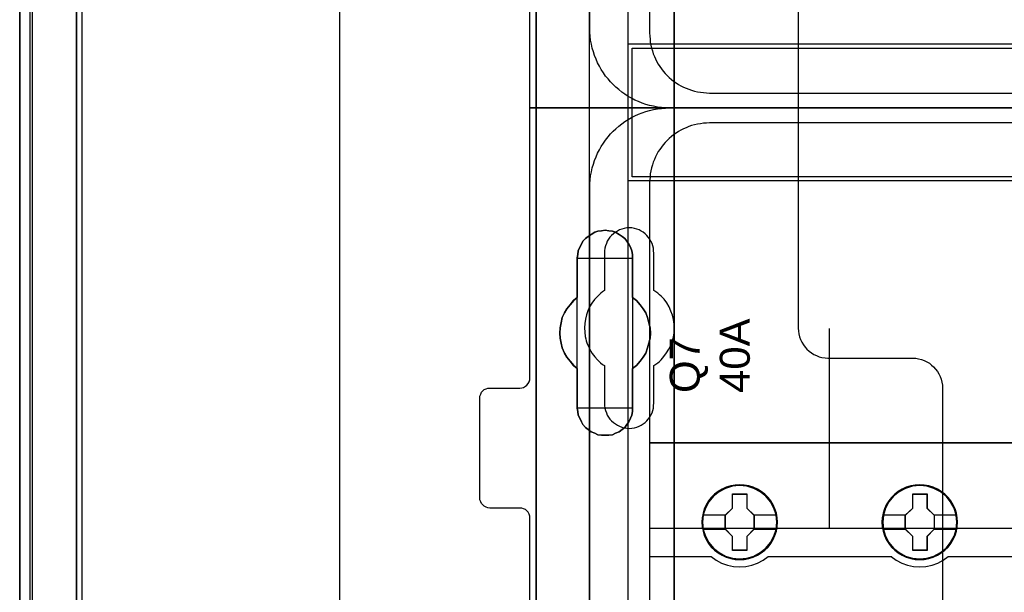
# Model space of a CAD drawing. Extents: x -558982 to 5119495, y -5290134 to 97908.
# Tile 73 of 256: x -479692 to -478708, y -22328 to -21756. Entities that reach past the tile are written whole.
import ezdxf

# ---------------------------------------------------------------- set-up
doc = ezdxf.new("R2010")
doc.units = 0
doc.header["$MEASUREMENT"] = 0
doc.layers.get('0').update_dxf_attribs({"color": 252})
for name, color, linetype in [('30', 7, 'Continuous'), ('45', 8, 'Continuous'), ('5', 7, 'Continuous'), ('50', 7, 'Continuous')]:
    doc.layers.add(name, color=color, linetype=linetype)
doc.styles.get("Standard").update_dxf_attribs({"font": 'arial.ttf', "bigfont": 'BIGFONT.SHX'})

# ---------------------------------------------------------------- blocks, each defined once
blk = doc.blocks.new('*U1040')
at = {"layer": '5', "color": 7}
for points in [[(0, -20.806875), (0, -801.193125)], [(4.692335, -801.191648), (4.692335, -20.805704)], [(4.692335, -20.805704), (4.692335, -801.191648)], [(50.625815, -386.338651), (50.625815, -323.250088), (50.625815, -298.744188), (50.625815, -173.234937), (50.625815, -148.780413), (50.625815, -78.807593), (50.625815, -73.721462), (51.244508, -73.721462), (63.8246, -73.721462), (64.443293, -73.721462), (64.443293, -78.807593), (64.443293, -78.807593), (64.443293, -386.338651)], [(64.444049, -386.341247), (64.444049, -78.807635), (64.444049, -73.721462), (63.825368, -73.721462), (63.825368, -73.721462), (51.245527, -73.721462), (50.626846, -73.721462), (50.626846, -78.807635), (50.626846, -148.781036), (50.626846, -173.235764), (50.626846, -298.746057), (50.626846, -323.25216), (50.626846, -386.341247)]]:
    blk.add_lwpolyline(points, dxfattribs=at)
at = {"layer": '5', "color": 59}
for points in [[(4.692335, -12.740183), (4.692335, -801.190946), (4.692335, -12.740183)], [(-1, -20.806406), (-1, -801.190946), (-1, -20.806406)]]:
    blk.add_lwpolyline(points, close=True, dxfattribs=at)
at = {"layer": '5', "color": 7}
for points in [[(64.441398, -386.34188), (64.441398, -78.808532), (64.441398, -386.34188)], [(50.626846, -173.235771), (50.626846, -298.746832), (50.626846, -173.235771)], [(60.268907, -254.459032), (60.681505, -254.76733), (61.042528, -255.178395), (61.351976, -255.589461), (61.60985, -256.000526), (61.764574, -256.462974), (61.919298, -256.976805), (62.022447, -257.490636), (62.074022, -258.004468), (62.022447, -258.518299), (61.919298, -259.03213), (61.764574, -259.494579), (61.60985, -260.00841), (61.351976, -260.419475), (61.042528, -260.83054), (60.681505, -261.241605), (60.268907, -261.549904), (60.268907, -265.506405), (60.268907, -265.866087), (60.217332, -266.225769), (60.062608, -266.534068), (59.907884, -266.89375), (59.701585, -267.150666), (59.495286, -267.458964), (59.237413, -267.664497), (58.927964, -267.870029), (58.566941, -268.024179), (58.257493, -268.178328), (57.89647, -268.229711), (57.535447, -268.229711), (57.174424, -268.229711), (56.813401, -268.178328), (56.503953, -268.024179), (56.14293, -267.870029), (55.833482, -267.664497), (55.575608, -267.458964), (55.317735, -267.150666), (55.163011, -266.89375), (55.008286, -266.534068), (54.853562, -266.225769), (54.801988, -265.866087), (54.750413, -265.506405), (54.750413, -261.549904), (54.38939, -261.241605), (54.028367, -260.83054), (53.718919, -260.419475), (53.461045, -260.00841), (53.254746, -259.494579), (53.151597, -259.03213), (53.048447, -258.518299), (52.996873, -258.004468), (53.048447, -257.490636), (53.151597, -256.976805), (53.254746, -256.462974), (53.461045, -256.000526), (53.718919, -255.589461), (54.028367, -255.178395), (54.38939, -254.76733), (54.750413, -254.459032), (54.750413, -250.50253), (54.801988, -250.142848), (54.853562, -249.783167), (55.008286, -249.423485), (55.163011, -249.115186), (55.317735, -248.806887), (55.575608, -248.549971), (55.833482, -248.344439), (56.14293, -248.138906), (56.503953, -247.933374), (56.813401, -247.830607), (57.174424, -247.779224), (57.535447, -247.727841), (57.89647, -247.779224), (58.257493, -247.830607), (58.566941, -247.933374), (58.927964, -248.138906), (59.237413, -248.344439), (59.495286, -248.549971), (59.701585, -248.806887), (59.907884, -249.115186), (60.062608, -249.423485), (60.217332, -249.783167), (60.268907, -250.142848), (60.268907, -250.50253), (60.268907, -254.459032)], [(58.927964, -248.138906), (58.566941, -247.933374), (58.257493, -247.830607), (57.89647, -247.779224), (57.535447, -247.727841), (57.174424, -247.779224), (56.813401, -247.830607), (56.503953, -247.933374), (56.14293, -248.138906), (55.833482, -248.344439), (55.575608, -248.549971), (55.317735, -248.806887), (55.163011, -249.115186), (55.008286, -249.423485), (54.853562, -249.783167), (54.801988, -250.142848), (54.750413, -250.50253), (54.750413, -254.459032), (54.38939, -254.76733), (54.028367, -255.178395), (53.718919, -255.589461), (53.461045, -256.000526), (53.254746, -256.462974), (53.151597, -256.976805), (53.048447, -257.490636), (52.996873, -258.004468), (53.048447, -258.518299), (53.151597, -259.03213), (53.254746, -259.494579), (53.461045, -260.00841), (53.718919, -260.419475), (54.028367, -260.83054), (54.38939, -261.241605), (54.750413, -261.549904), (54.750413, -265.506405), (54.801988, -265.866087), (54.853562, -266.225769), (55.008286, -266.534068), (55.163011, -266.89375), (55.317735, -267.150666), (55.575608, -267.458964), (55.833482, -267.664497), (56.14293, -267.870029), (56.503953, -268.024179), (56.813401, -268.178328), (57.174424, -268.229711), (57.535447, -268.229711), (57.89647, -268.229711), (58.257493, -268.178328), (58.566941, -268.024179), (58.927964, -267.870029), (59.237413, -267.664497), (59.495286, -267.458964), (59.701585, -267.150666), (59.907884, -266.89375), (60.062608, -266.534068), (60.217332, -266.225769), (60.268907, -265.866087), (60.268907, -265.506405), (60.268907, -261.549904), (60.681505, -261.241605), (61.042528, -260.83054), (61.351976, -260.419475), (61.60985, -260.00841), (61.764574, -259.494579), (61.919298, -259.03213), (62.022447, -258.518299), (62.074022, -258.004468), (62.022447, -257.490636), (61.919298, -256.976805), (61.764574, -256.462974), (61.60985, -256.000526), (61.351976, -255.589461), (61.042528, -255.178395), (60.681505, -254.76733), (60.268907, -254.459032), (60.268907, -250.50253), (60.268907, -250.142848), (60.217332, -249.783167), (60.062608, -249.423485), (59.907884, -249.115186), (59.701585, -248.806887), (59.495286, -248.549971), (59.237413, -248.344439), (58.927964, -248.138906)], [(58.927964, -248.138906), (58.566941, -247.933374), (58.257493, -247.830607), (57.89647, -247.779224), (57.535447, -247.727841), (57.174424, -247.779224), (56.813401, -247.830607), (56.503953, -247.933374), (56.14293, -248.138906), (55.833482, -248.344439), (55.575608, -248.549971), (55.317735, -248.806887), (55.163011, -249.115186), (55.008286, -249.423485), (54.853562, -249.783167), (54.801988, -250.142848), (54.750413, -250.50253), (54.750413, -254.459032), (54.38939, -254.76733), (54.028367, -255.178395), (53.718919, -255.589461), (53.461045, -256.000526), (53.254746, -256.462974), (53.151597, -256.976805), (53.048447, -257.490636), (52.996873, -258.004468), (53.048447, -258.518299), (53.151597, -259.03213), (53.254746, -259.494579), (53.461045, -260.00841), (53.718919, -260.419475), (54.028367, -260.83054), (54.38939, -261.241605), (54.750413, -261.549904), (54.750413, -265.506405), (54.801988, -265.866087), (54.853562, -266.225769), (55.008286, -266.534068), (55.163011, -266.89375), (55.317735, -267.150666), (55.575608, -267.458964), (55.833482, -267.664497), (56.14293, -267.870029), (56.503953, -268.024179), (56.813401, -268.178328), (57.174424, -268.229711), (57.535447, -268.229711), (57.89647, -268.229711), (58.257493, -268.178328), (58.566941, -268.024179), (58.927964, -267.870029), (59.237413, -267.664497), (59.495286, -267.458964), (59.701585, -267.150666), (59.907884, -266.89375), (60.062608, -266.534068), (60.217332, -266.225769), (60.268907, -265.866087), (60.268907, -265.506405), (60.268907, -261.549904), (60.681505, -261.241605), (61.042528, -260.83054), (61.351976, -260.419475), (61.60985, -260.00841), (61.764574, -259.494579), (61.919298, -259.03213), (62.022447, -258.518299), (62.074022, -258.004468), (62.022447, -257.490636), (61.919298, -256.976805), (61.764574, -256.462974), (61.60985, -256.000526), (61.351976, -255.589461), (61.042528, -255.178395), (60.681505, -254.76733), (60.268907, -254.459032), (60.268907, -250.50253), (60.268907, -250.142848), (60.217332, -249.783167), (60.062608, -249.423485), (59.907884, -249.115186), (59.701585, -248.806887), (59.495286, -248.549971), (59.237413, -248.344439), (58.927964, -248.138906)], [(60.268666, -250.505736), (60.268666, -250.145639), (60.217082, -249.785541), (60.062331, -249.425444), (59.90758, -249.116789), (59.701245, -248.808134), (59.49491, -248.550921), (59.236992, -248.345151), (58.927489, -248.139381), (58.566403, -247.933611), (58.256901, -247.830726), (57.895815, -247.779284), (57.534729, -247.727841), (57.173643, -247.779284), (56.812557, -247.830726), (56.503054, -247.933611), (56.141968, -248.139381), (55.832466, -248.345151), (55.574547, -248.550921), (55.316629, -248.808134), (55.161878, -249.116789), (55.007126, -249.425444), (54.852375, -249.785541), (54.800792, -250.145639), (54.749208, -250.505736), (60.268666, -250.505736)], [(54.749208, -250.503088), (54.749208, -254.462051), (54.749208, -250.503088)], [(60.266015, -254.462051), (60.266015, -250.503088), (60.266015, -254.462051)], [(54.751859, -254.459403), (54.390538, -254.767738), (54.029217, -255.178852), (53.719514, -255.589966), (53.461428, -256.001079), (53.254959, -256.463582), (53.151724, -256.977474), (53.04849, -257.491366), (52.996873, -258.005258), (53.04849, -258.51915), (53.151724, -259.033041), (53.254959, -259.495544), (53.461428, -260.009436), (53.719514, -260.42055), (54.029217, -260.831663), (54.390538, -261.242777), (54.751859, -261.551112), (54.751859, -254.459403)], [(60.266015, -261.551112), (60.679274, -261.242777), (61.040875, -260.831663), (61.350819, -260.42055), (61.609106, -260.009436), (61.764078, -259.495544), (61.91905, -259.033041), (62.022365, -258.51915), (62.074022, -258.005258), (62.022365, -257.491366), (61.91905, -256.977474), (61.764078, -256.463582), (61.609106, -256.001079), (61.350819, -255.589966), (61.040875, -255.178852), (60.679274, -254.767738), (60.266015, -254.459403), (60.266015, -261.551112)], [(54.749208, -261.548464), (54.749208, -265.507427), (54.749208, -261.548464)], [(60.266015, -265.507427), (60.266015, -261.548464), (60.266015, -265.507427)], [(54.749208, -265.504779), (54.800792, -265.864676), (54.852375, -266.224573), (55.007126, -266.533055), (55.161878, -266.892952), (55.316629, -267.150021), (55.574547, -267.458504), (55.832466, -267.664159), (56.141968, -267.869815), (56.503054, -268.024056), (56.812557, -268.178298), (57.173643, -268.229711), (57.534729, -268.229711), (57.895815, -268.229711), (58.256901, -268.178298), (58.566403, -268.024056), (58.927489, -267.869815), (59.236992, -267.664159), (59.49491, -267.458504), (59.701245, -267.150021), (59.90758, -266.892952), (60.062331, -266.533055), (60.217082, -266.224573), (60.268666, -265.864676), (60.268666, -265.504779), (54.749208, -265.504779)]]:
    blk.add_lwpolyline(points, close=True, dxfattribs=at)
at = {"layer": '50', "color": 7}
for points in [[(0.235942, -20.558787), (0.235942, -801.133213)], [(5.203985, -20.552831), (5.203985, -801.136518)], [(30.977363, -84.554755), (30.977363, -397.907699)], [(55.98194, -85.921426), (391.762235, -85.921426), (391.762235, -735.000783), (55.98194, -735.000783), (55.98194, -85.921426)], [(59.825943, -92.486155), (387.918232, -92.486155), (387.918232, -379.414356), (59.825943, -379.414356), (59.825943, -92.486155)], [(59.825943, -229.100851), (387.918232, -229.100851), (387.918232, -242.79966), (59.825943, -242.79966), (59.825943, -229.100851)]]:
    blk.add_lwpolyline(points, dxfattribs=at)
blk.add_lwpolyline([(60.239505, -229.513961), (387.507321, -229.513961), (387.507321, -242.386551), (60.239505, -242.386551), (60.239505, -229.513961)], close=True, dxfattribs=at)
blk = doc.blocks.new('*U1042')
at = {"layer": '50', "color": 7}
for points in [[(383.999821, -235.501397), (64.001505, -235.501397), (63.581505, -235.501397), (63.182504, -235.459362), (62.783504, -235.417327), (62.384503, -235.333258), (61.985503, -235.249188), (61.607503, -235.144101), (61.229502, -235.017997), (60.872502, -234.870875), (60.515502, -234.723754), (60.179501, -234.534597), (59.843501, -234.345441), (59.507501, -234.135267), (59.1925, -233.925093), (58.8985, -233.672885), (58.6045, -233.420676), (58.331499, -233.168468), (58.079499, -232.895242), (57.827499, -232.600998), (57.575499, -232.306755), (57.365498, -231.991494), (57.155498, -231.655216), (56.966498, -231.318938), (56.777498, -230.98266), (56.630498, -230.625365), (56.483498, -230.26807), (56.357497, -229.889757), (56.252497, -229.511444), (56.168497, -229.112114), (56.084497, -228.712784), (56.042497, -228.313453), (56.000497, -227.914123), (56.000497, -227.493776), (56.000497, -168.476979)], [(67.968952, -234.010496), (379.969373, -234.010496)], [(61.983887, -93.002352), (61.983887, -227.999417), (62.004887, -228.314683), (62.025887, -228.62995), (62.046887, -228.924198), (62.109888, -229.218447), (62.172889, -229.512696), (62.25689, -229.806944), (62.340891, -230.080175), (62.466892, -230.353406), (62.571893, -230.605619), (62.697894, -230.87885), (62.844896, -231.131063), (63.012898, -231.362258), (63.1809, -231.593454), (63.348902, -231.824649), (63.537904, -232.055844), (63.726906, -232.245004), (63.936908, -232.455182), (64.167911, -232.644342), (64.377913, -232.812484), (64.629916, -232.980626), (64.860918, -233.148768), (65.112921, -233.274874), (65.364924, -233.421999), (65.637927, -233.527087), (65.91093, -233.632176), (66.183933, -233.737265), (66.477936, -233.821336), (66.771939, -233.884389), (67.065942, -233.926425), (67.359946, -233.96846), (67.674949, -233.989478), (67.968952, -234.010496)]]:
    blk.add_lwpolyline(points, dxfattribs=at)
blk = doc.blocks.new('*U1043')
at = {"layer": '30', "color": 7}
blk.add_lwpolyline([(76.842584, -213.484137), (76.842584, -235.501397), (50.0136, -235.501397), (50.0136, -208.508866)], dxfattribs=at)
blk.add_lwpolyline([(76.842584, -213.484137), (76.842584, -235.501397), (50.0136, -235.501397), (50.0136, -208.508866)], dxfattribs=at)
blk = doc.blocks.new('*U1051')
at = {"layer": '50', "color": 7}
for points in [[(56.000497, -302.523166), (56.000497, -243.506369), (56.000497, -243.086022), (56.042497, -242.686692), (56.084497, -242.287361), (56.168497, -241.888031), (56.252497, -241.488701), (56.357497, -241.110388), (56.483498, -240.753093), (56.630498, -240.37478), (56.777498, -240.017485), (56.966498, -239.681207), (57.155498, -239.344929), (57.365498, -239.00865), (57.575499, -238.714407), (57.827499, -238.399147), (58.079499, -238.104903), (58.331499, -237.831677), (58.6045, -237.579469), (58.8985, -237.32726), (59.1925, -237.075052), (59.507501, -236.864878), (59.843501, -236.654704), (60.179501, -236.465548), (60.515502, -236.276391), (60.872502, -236.12927), (61.229502, -235.982148), (61.607503, -235.856044), (61.985503, -235.750957), (62.384503, -235.666887), (62.783504, -235.582818), (63.182504, -235.540783), (63.581505, -235.519766), (64.001505, -235.498748), (383.999821, -235.498748)], [(379.969373, -236.992297), (67.968952, -236.992297), (67.674949, -237.013315), (67.359946, -237.034332), (67.065942, -237.076367), (66.771939, -237.118401), (66.477936, -237.181454), (66.183933, -237.265523), (65.91093, -237.37061), (65.637927, -237.475697), (65.364924, -237.580784), (65.112921, -237.727906), (64.860918, -237.85401), (64.629916, -238.022149), (64.377913, -238.190288), (64.167911, -238.358427), (63.936908, -238.547583), (63.726906, -238.757757), (63.537904, -238.946914), (63.348902, -239.178105), (63.1809, -239.409296), (63.012898, -239.640487), (62.844896, -239.871678), (62.697894, -240.123887), (62.571893, -240.397113), (62.466892, -240.649321), (62.340891, -240.922547), (62.25689, -241.195773), (62.172889, -241.490017), (62.109888, -241.78426), (62.046887, -242.078503), (62.025887, -242.372747), (62.004887, -242.688007), (61.983887, -243.003268), (61.983887, -377.997901)], [(379.969373, -236.992297), (67.968952, -236.992297), (67.674949, -237.013315), (67.359946, -237.034332), (67.065942, -237.076367), (66.771939, -237.118402), (66.477936, -237.181455), (66.183933, -237.265525), (65.91093, -237.370613), (65.637927, -237.4757), (65.364924, -237.580788), (65.112921, -237.72791), (64.860918, -237.854016), (64.629916, -238.022156), (64.377913, -238.190296), (64.167911, -238.358436), (63.936908, -238.547594), (63.726906, -238.757769), (63.537904, -238.946927), (63.348902, -239.178119), (63.1809, -239.409312), (63.012898, -239.640505), (62.844896, -239.871698), (62.697894, -240.123908), (62.571893, -240.397136), (62.466892, -240.649346), (62.340891, -240.922574), (62.25689, -241.195801), (62.172889, -241.490047), (62.109888, -241.784292), (62.046887, -242.078537), (62.025887, -242.372782), (62.004887, -242.688045), (61.983887, -243.003308), (61.983887, -277.514077), (386.017439, -277.514077)], [(379.969373, -236.992297), (67.968952, -236.992297), (67.674949, -237.013315), (67.359946, -237.034332), (67.065942, -237.076367), (66.771939, -237.118402), (66.477936, -237.181455), (66.183933, -237.265525), (65.91093, -237.370613), (65.637927, -237.4757), (65.364924, -237.580788), (65.112921, -237.72791), (64.860918, -237.854016), (64.629916, -238.022156), (64.377913, -238.190296), (64.167911, -238.358436), (63.936908, -238.547594), (63.726906, -238.757769), (63.537904, -238.946927), (63.348902, -239.178119), (63.1809, -239.409312), (63.012898, -239.640505), (62.844896, -239.871698), (62.697894, -240.123908), (62.571893, -240.397136), (62.466892, -240.649346), (62.340891, -240.922574), (62.25689, -241.195801), (62.172889, -241.490047), (62.109888, -241.784292), (62.046887, -242.078537), (62.025887, -242.372782), (62.004887, -242.688045), (61.983887, -243.003308), (61.983887, -277.514077), (386.017439, -277.514077)], [(79.960566, -277.556447), (79.960566, -257.54713)]]:
    blk.add_lwpolyline(points, dxfattribs=at)
blk = doc.blocks.new('*U1052')
at = {"layer": '30', "color": 7}
for points in [[(50.0136, -344.481933), (50.0136, -276.516588), (49.991224, -276.313975), (49.924096, -276.111363), (49.834591, -275.931262), (49.700334, -275.773675), (49.566077, -275.661112), (49.387068, -275.571062), (49.208059, -275.526037), (49.006674, -275.503524), (46.008272, -275.503524), (46.008272, -275.503524), (45.806887, -275.481012), (45.627878, -275.413474), (45.448869, -275.323424), (45.314612, -275.188349), (45.180355, -275.053273), (45.090851, -274.873173), (45.023722, -274.693073), (45.001346, -274.49046), (45.001346, -264.539919), (45.023722, -264.314794), (45.090851, -264.112181), (45.180355, -263.932081), (45.314612, -263.797006), (45.448869, -263.66193), (45.627878, -263.57188), (45.806887, -263.526855), (46.008272, -263.504343), (49.006674, -263.504343), (49.208059, -263.48183), (49.387068, -263.436805), (49.566077, -263.324242), (49.700334, -263.21168), (49.834591, -263.054092), (49.924096, -262.873992), (49.991224, -262.693891), (50.0136, -262.491279), (50.0136, -235.498748), (76.842584, -235.498748), (76.842584, -257.516008), (76.86496, -257.808671), (76.909712, -258.101334), (76.976841, -258.393997), (77.066345, -258.664148), (77.200602, -258.934298), (77.357235, -259.181936), (77.536244, -259.407061), (77.715253, -259.632187), (77.939015, -259.812287), (78.162776, -259.992387), (78.408913, -260.149975), (78.677427, -260.262538), (78.945941, -260.3751), (79.214454, -260.442638), (79.52772, -260.487663), (79.81861, -260.510175), (88.299164, -260.510175), (88.590054, -260.532688), (88.880944, -260.577713), (89.171833, -260.645251), (89.440347, -260.757813), (89.708861, -260.870376), (89.954998, -261.027964), (90.178759, -261.208064), (90.380145, -261.388164), (90.58153, -261.61329), (90.760539, -261.838415), (90.894796, -262.086053), (91.029053, -262.356203), (91.140933, -262.626354), (91.208062, -262.919017), (91.252814, -263.21168), (91.27519, -263.504343), (91.27519, -357.494179)], [(46.008272, -275.503524), (45.806887, -275.481012), (45.627878, -275.413474), (45.448869, -275.323424), (45.314612, -275.188349), (45.180355, -275.053273), (45.090851, -274.873173), (45.023722, -274.693073), (45.001346, -274.49046), (45.001346, -264.539919), (45.023722, -264.314794), (45.090851, -264.112181), (45.180355, -263.932081), (45.314612, -263.797006), (45.448869, -263.66193), (45.627878, -263.57188), (45.806887, -263.526855), (46.008272, -263.504343), (49.006674, -263.504343), (49.208059, -263.48183), (49.387068, -263.436805), (49.566077, -263.324242), (49.700334, -263.21168), (49.834591, -263.054092), (49.924096, -262.873992), (49.991224, -262.693891), (50.0136, -262.491279), (50.0136, -235.498748), (76.842584, -235.498748), (76.842584, -257.516008), (76.86496, -257.808671), (76.909712, -258.101334), (76.976841, -258.393997), (77.066345, -258.664148), (77.200602, -258.934298), (77.357235, -259.181936), (77.536244, -259.407061), (77.715253, -259.632187), (77.939015, -259.812287), (78.162776, -259.992387), (78.408913, -260.149975), (78.677427, -260.262538), (78.945941, -260.3751), (79.214454, -260.442638), (79.52772, -260.487663), (79.81861, -260.510175), (88.299164, -260.510175), (88.590054, -260.532688), (88.880944, -260.577713), (89.171833, -260.645251), (89.440347, -260.757813), (89.708861, -260.870376), (89.954998, -261.027964), (90.178759, -261.208064), (90.380145, -261.388164), (90.58153, -261.61329), (90.760539, -261.838415), (90.894796, -262.086053), (91.029053, -262.356203), (91.140933, -262.626354), (91.208062, -262.919017), (91.252814, -263.21168), (91.27519, -263.504343), (91.27519, -357.494179)], [(50.0136, -344.481933), (50.0136, -276.516588), (49.991224, -276.313975), (49.924096, -276.111363), (49.834591, -275.931262), (49.700334, -275.773675), (49.566077, -275.661112), (49.387068, -275.571062), (49.208059, -275.526037), (49.006674, -275.503524), (46.008272, -275.503524)], [(62.409659, -265.014208), (62.409659, -261.254184), (62.611125, -261.119094), (62.790205, -260.984003), (62.969286, -260.848913), (63.125981, -260.691307), (63.416987, -260.35358), (63.685608, -259.993338), (63.909458, -259.633097), (64.088539, -259.227825), (64.245234, -258.822553), (64.357159, -258.417281), (64.424315, -257.989494), (64.4467, -257.539192), (64.424315, -257.111405), (64.357159, -256.661102), (64.267619, -256.233315), (64.110924, -255.805528), (63.931843, -255.400256), (63.707993, -254.994984), (63.439372, -254.634743), (63.125981, -254.319531), (62.969286, -254.18444), (62.790205, -254.026835), (62.611125, -253.891744), (62.409659, -253.756653), (62.409659, -250.019145), (62.387274, -249.771479), (62.364889, -249.523813), (62.297734, -249.276147), (62.230579, -249.050996), (62.118653, -248.825845), (62.006728, -248.623209), (61.850032, -248.420573), (61.693337, -248.240452), (61.536642, -248.082846), (61.335176, -247.92524), (61.13371, -247.812665), (60.932245, -247.700089), (60.708394, -247.610029), (60.462159, -247.542484), (60.215923, -247.497453), (59.969687, -247.497453), (59.701066, -247.497453), (59.454831, -247.542484), (59.208595, -247.610029), (58.984745, -247.700089), (58.760894, -247.812665), (58.559428, -247.92524), (58.357963, -248.082846), (58.178882, -248.240452), (58.022187, -248.420573), (57.887876, -248.623209), (57.753566, -248.825845), (57.664026, -249.050996), (57.574486, -249.276147), (57.50733, -249.523813), (57.484945, -249.771479), (57.46256, -250.019145), (57.46256, -253.756653), (57.28348, -253.891744), (57.104399, -254.026835), (56.925319, -254.18444), (56.768623, -254.342046), (56.477618, -254.657258), (56.208997, -255.017499), (55.985146, -255.400256), (55.806066, -255.783013), (55.671755, -256.188285), (55.55983, -256.616072), (55.492675, -257.043859), (55.47029, -257.471646), (55.492675, -257.921948), (55.537445, -258.349735), (55.6046, -258.574887), (55.64937, -258.777523), (55.716525, -259.002674), (55.806066, -259.20531), (55.895606, -259.430461), (56.007531, -259.633097), (56.119457, -259.835733), (56.253767, -260.038369), (56.500003, -260.376095), (56.768623, -260.691307), (56.925319, -260.848913), (57.082014, -260.984003), (57.261095, -261.141609), (57.46256, -261.254184), (57.46256, -265.014208), (57.484945, -265.261874), (57.50733, -265.50954), (57.574486, -265.757206), (57.664026, -265.982357), (57.753566, -266.207508), (57.887876, -266.410144), (58.022187, -266.61278), (58.178882, -266.792901), (58.357963, -266.950507), (58.559428, -267.085597), (58.760894, -267.220688), (58.984745, -267.333264), (59.208595, -267.423324), (59.454831, -267.490869), (59.701066, -267.513385), (59.969687, -267.5359), (60.215923, -267.513385), (60.462159, -267.490869), (60.708394, -267.423324), (60.932245, -267.333264), (61.13371, -267.220688), (61.335176, -267.085597), (61.536642, -266.950507), (61.693337, -266.792901), (61.850032, -266.61278), (62.006728, -266.410144), (62.118653, -266.207508), (62.230579, -265.982357), (62.297734, -265.757206), (62.364889, -265.50954), (62.387274, -265.261874), (62.409659, -265.014208)]]:
    blk.add_lwpolyline(points, dxfattribs=at)
blk = doc.blocks.new('*C1053')
at = {"layer": '45', "color": 7}
for points in [[(134.039061, -268.997671), (61.962678, -268.997671), (61.962678, -351.066058), (134.039061, -351.066058), (134.039061, -268.997671)], [(134.017853, -269.021504), (61.983887, -269.021504), (61.983887, -351.044873), (134.017853, -351.044873), (134.017853, -269.021504)], [(74.761883, -276.924985), (74.739472, -276.476776), (74.666636, -276.023033), (74.515362, -275.596957), (74.336074, -275.181949), (74.100759, -274.794607), (73.820622, -274.446), (73.49006, -274.12506), (73.125881, -273.848388), (72.7561, -273.604916), (72.324688, -273.422312), (71.893277, -273.295043), (71.439454, -273.212041), (70.985632, -273.184374), (70.531809, -273.212041), (70.089192, -273.295043), (69.640973, -273.422312), (69.226369, -273.604916), (68.83978, -273.848388), (68.481204, -274.12506), (68.145039, -274.446), (67.88171, -274.794607), (67.640792, -275.181949), (67.439093, -275.596957), (67.321435, -276.023033), (67.231791, -276.476776), (67.203778, -276.924985), (67.231791, -277.373194), (67.321435, -277.810337), (67.439093, -278.241946), (67.640792, -278.651421), (67.88171, -279.044296), (68.145039, -279.40397), (68.481204, -279.719376), (68.83978, -279.996049), (69.226369, -280.228453), (69.640973, -280.411057), (70.089192, -280.549393), (70.531809, -280.637929), (70.985632, -280.660062), (71.439454, -280.637929), (71.893277, -280.549393), (72.324688, -280.411057), (72.7561, -280.228453), (73.125881, -279.996049), (73.49006, -279.719376), (73.820622, -279.40397), (74.100759, -279.044296), (74.336074, -278.651421), (74.515362, -278.241946), (74.666636, -277.810337), (74.739472, -277.373194), (74.761883, -276.924985)], [(74.761883, -276.924985), (74.739472, -276.476776), (74.666636, -276.023033), (74.515362, -275.596957), (74.336074, -275.181949), (74.100759, -274.794607), (73.820622, -274.446), (73.49006, -274.12506), (73.125881, -273.848388), (72.7561, -273.604916), (72.324688, -273.422312), (71.893277, -273.295043), (71.439454, -273.212041), (70.985632, -273.184374), (70.531809, -273.212041), (70.089192, -273.295043), (69.640973, -273.422312), (69.226369, -273.604916), (68.83978, -273.848388), (68.481204, -274.12506), (68.145039, -274.446), (67.88171, -274.794607), (67.640792, -275.181949), (67.439093, -275.596957), (67.321435, -276.023033), (67.231791, -276.476776), (67.203778, -276.924985), (67.231791, -277.373194), (67.321435, -277.810337), (67.439093, -278.241946), (67.640792, -278.651421), (67.88171, -279.044296), (68.145039, -279.40397), (68.481204, -279.719376), (68.83978, -279.996049), (69.226369, -280.228453), (69.640973, -280.411057), (70.089192, -280.549393), (70.531809, -280.637929), (70.985632, -280.660062), (71.439454, -280.637929), (71.893277, -280.549393), (72.324688, -280.411057), (72.7561, -280.228453), (73.125881, -279.996049), (73.49006, -279.719376), (73.820622, -279.40397), (74.100759, -279.044296), (74.336074, -278.651421), (74.515362, -278.241946), (74.666636, -277.810337), (74.739472, -277.373194), (74.761883, -276.924985)], [(92.778328, -276.924985), (92.750305, -276.476776), (92.683051, -276.023033), (92.526126, -275.596957), (92.346782, -275.181949), (92.111394, -274.789074), (91.831169, -274.446), (91.500505, -274.12506), (91.136213, -273.848388), (90.766317, -273.604916), (90.334771, -273.422312), (89.90883, -273.295043), (89.449262, -273.212041), (88.995299, -273.184374), (88.541335, -273.212041), (88.098581, -273.295043), (87.650221, -273.422312), (87.241094, -273.604916), (86.84878, -273.848388), (86.490093, -274.12506), (86.159428, -274.446), (85.896017, -274.789074), (85.649419, -275.181949), (85.453262, -275.596957), (85.329964, -276.023033), (85.240292, -276.476776), (85.212269, -276.924985), (85.240292, -277.373194), (85.329964, -277.810337), (85.453262, -278.236412), (85.649419, -278.651421), (85.896017, -279.044296), (86.159428, -279.40397), (86.490093, -279.719376), (86.84878, -279.996049), (87.241094, -280.228453), (87.650221, -280.411057), (88.098581, -280.549393), (88.541335, -280.637929), (88.995299, -280.660062), (89.449262, -280.637929), (89.90883, -280.549393), (90.334771, -280.411057), (90.766317, -280.228453), (91.136213, -279.996049), (91.500505, -279.719376), (91.831169, -279.40397), (92.111394, -279.044296), (92.346782, -278.651421), (92.526126, -278.236412), (92.683051, -277.810337), (92.750305, -277.373194), (92.778328, -276.924985)], [(92.778328, -276.924985), (92.750305, -276.476776), (92.683051, -276.023033), (92.526126, -275.596957), (92.346782, -275.181949), (92.111394, -274.789074), (91.831169, -274.446), (91.500505, -274.12506), (91.136213, -273.848388), (90.766317, -273.604916), (90.334771, -273.422312), (89.90883, -273.295043), (89.449262, -273.212041), (88.995299, -273.184374), (88.541335, -273.212041), (88.098581, -273.295043), (87.650221, -273.422312), (87.241094, -273.604916), (86.84878, -273.848388), (86.490093, -274.12506), (86.159428, -274.446), (85.896017, -274.789074), (85.649419, -275.181949), (85.453262, -275.596957), (85.329964, -276.023033), (85.240292, -276.476776), (85.212269, -276.924985), (85.240292, -277.373194), (85.329964, -277.810337), (85.453262, -278.236412), (85.649419, -278.651421), (85.896017, -279.044296), (86.159428, -279.40397), (86.490093, -279.719376), (86.84878, -279.996049), (87.241094, -280.228453), (87.650221, -280.411057), (88.098581, -280.549393), (88.541335, -280.637929), (88.995299, -280.660062), (89.449262, -280.637929), (89.90883, -280.549393), (90.334771, -280.411057), (90.766317, -280.228453), (91.136213, -279.996049), (91.500505, -279.719376), (91.831169, -279.40397), (92.111394, -279.044296), (92.346782, -278.651421), (92.526126, -278.236412), (92.683051, -277.810337), (92.750305, -277.373194), (92.778328, -276.924985)], [(92.757119, -276.924969), (92.729264, -276.4793), (92.662411, -276.028129), (92.50642, -275.604469), (92.328144, -275.191812), (92.094158, -274.801164), (91.815603, -274.460035), (91.486908, -274.140914), (91.124786, -273.865809), (90.757093, -273.623718), (90.328118, -273.442149), (89.904714, -273.315601), (89.447884, -273.23307), (88.996624, -273.205559), (88.545365, -273.23307), (88.105247, -273.315601), (87.659559, -273.442149), (87.252868, -273.623718), (86.862891, -273.865809), (86.50634, -274.140914), (86.177645, -274.460035), (85.915803, -274.801164), (85.670675, -275.191812), (85.475686, -275.604469), (85.353122, -276.028129), (85.263984, -276.4793), (85.236129, -276.924969), (85.263984, -277.370638), (85.353122, -277.805303), (85.475686, -278.228964), (85.670675, -278.64162), (85.915803, -279.032268), (86.177645, -279.389904), (86.50634, -279.703523), (86.862891, -279.978627), (87.252868, -280.209715), (87.659559, -280.391283), (88.105247, -280.528836), (88.545365, -280.616869), (88.996624, -280.638877), (89.447884, -280.616869), (89.904714, -280.528836), (90.328118, -280.391283), (90.757093, -280.209715), (91.124786, -279.978627), (91.486908, -279.703523), (91.815603, -279.389904), (92.094158, -279.032268), (92.328144, -278.64162), (92.50642, -278.228964), (92.662411, -277.805303), (92.729264, -277.370638), (92.757119, -276.924969)], [(70.272404, -274.087388), (71.715537, -274.087388), (71.715537, -275.506914), (72.434273, -276.211132), (72.434273, -277.630657), (71.715537, -278.345965), (71.715537, -279.7544), (70.272404, -279.7544), (70.272404, -278.345965), (69.53669, -277.630657), (69.53669, -276.211132), (70.272404, -275.506914), (70.272404, -274.087388)], [(70.272404, -274.087388), (71.715537, -274.087388), (71.715537, -274.087388), (71.715537, -275.506914), (71.715537, -275.506914), (72.434273, -276.211132), (72.434273, -276.211132), (72.434273, -277.630657), (72.434273, -277.630657), (71.715537, -278.345965), (71.715537, -278.345965), (71.715537, -279.7544), (71.715537, -279.7544), (70.272404, -279.7544), (70.272404, -279.7544), (70.272404, -278.345965), (70.272404, -278.345965), (69.53669, -277.630657), (69.53669, -277.630657), (69.53669, -276.211132), (69.53669, -276.211132), (70.272404, -275.506914), (70.272404, -275.506914), (70.272404, -274.087388), (70.272404, -274.087388)], [(70.282843, -274.108574), (71.70485, -274.108574), (71.70485, -275.516822), (72.413065, -276.215446), (72.413065, -277.623694), (71.70485, -278.33332), (71.70485, -279.730567), (70.282843, -279.730567), (70.282843, -278.33332), (69.557898, -277.623694), (69.557898, -276.215446), (70.282843, -275.516822), (70.282843, -274.108574)], [(88.289206, -274.087388), (89.726679, -274.087388), (89.726679, -275.506976), (90.445416, -276.20568), (90.445416, -277.630813), (89.726679, -278.346152), (89.726679, -279.749104), (88.289206, -279.749104), (88.289206, -278.346152), (87.547833, -277.630813), (87.547833, -276.20568), (88.289206, -275.506976), (88.289206, -274.087388)], [(88.289206, -274.087388), (89.726679, -274.087388), (89.726679, -274.087388), (89.726679, -275.506976), (89.726679, -275.506976), (90.445416, -276.20568), (90.445416, -276.20568), (90.445416, -277.630813), (90.445416, -277.630813), (89.726679, -278.346152), (89.726679, -278.346152), (89.726679, -279.749104), (89.726679, -279.749104), (88.289206, -279.749104), (88.289206, -279.749104), (88.289206, -278.346152), (88.289206, -278.346152), (87.547833, -277.630813), (87.547833, -277.630813), (87.547833, -276.20568), (87.547833, -276.20568), (88.289206, -275.506976), (88.289206, -275.506976), (88.289206, -274.087388), (88.289206, -274.087388)], [(88.298884, -274.108574), (89.713999, -274.108574), (89.713999, -275.516874), (90.421556, -276.210021), (90.421556, -277.623823), (89.713999, -278.333474), (89.713999, -279.72527), (88.298884, -279.72527), (88.298884, -278.333474), (87.569041, -277.623823), (87.569041, -276.210021), (88.298884, -275.516874), (88.298884, -274.108574)]]:
    blk.add_lwpolyline(points, close=True, dxfattribs=at)
at = {"layer": '45', "color": 139}
for points in [[(134.039061, -268.997671), (61.962678, -268.997671), (61.962678, -351.066058), (134.039061, -351.066058), (134.039061, -268.997671)], [(74.695607, -276.91957), (74.622747, -276.200113), (74.415375, -275.519396), (74.067887, -274.882953), (73.608305, -274.329525), (73.047841, -273.875714), (72.403306, -273.538122), (71.70833, -273.322285), (70.98533, -273.255874), (70.262331, -273.322285), (69.572959, -273.538122), (68.928424, -273.875714), (68.362355, -274.329525), (67.902774, -274.882953), (67.56089, -275.519396), (67.347914, -276.200113), (67.280658, -276.91957), (67.347914, -277.633493), (67.56089, -278.325278), (67.902774, -278.950653), (68.362355, -279.509615), (68.928424, -279.963427), (69.572959, -280.301018), (70.262331, -280.511321), (70.98533, -280.583266), (71.70833, -280.511321), (72.403306, -280.301018), (73.047841, -279.963427), (73.608305, -279.509615), (74.067887, -278.950653), (74.415375, -278.325278), (74.622747, -277.633493), (74.695607, -276.91957)], [(92.70675, -276.924866), (92.633892, -276.205409), (92.426529, -275.519158), (92.084659, -274.88825), (91.619492, -274.329287), (91.05905, -273.875476), (90.420147, -273.537884), (89.719594, -273.327581), (88.996624, -273.26117), (88.273654, -273.327581), (87.578706, -273.537884), (86.939802, -273.875476), (86.37936, -274.329287), (85.914193, -274.88825), (85.566719, -275.519158), (85.359356, -276.205409), (85.286498, -276.924866), (85.359356, -277.638789), (85.566719, -278.32504), (85.914193, -278.955949), (86.37936, -279.509377), (86.939802, -279.963189), (87.578706, -280.30078), (88.273654, -280.516617), (88.996624, -280.588563), (89.719594, -280.516617), (90.420147, -280.30078), (91.05905, -279.963189), (91.619492, -279.509377), (92.084659, -278.955949), (92.426529, -278.32504), (92.633892, -277.638789), (92.70675, -276.924866)], [(92.70675, -276.91957), (92.628285, -276.200113), (92.420913, -275.519396), (92.079029, -274.882953), (91.619448, -274.329525), (91.058983, -273.875714), (90.414449, -273.538122), (89.713868, -273.322285), (88.996473, -273.255874), (88.273473, -273.322285), (87.578497, -273.538122), (86.939567, -273.875714), (86.373497, -274.329525), (85.913916, -274.882953), (85.572033, -275.519396), (85.359056, -276.200113), (85.2918, -276.91957), (85.359056, -277.633493), (85.572033, -278.325278), (85.913916, -278.950653), (86.373497, -279.509615), (86.939567, -279.963427), (87.578497, -280.301018), (88.273473, -280.511321), (88.996473, -280.583266), (89.713868, -280.511321), (90.414449, -280.301018), (91.058983, -279.963427), (91.619448, -279.509615), (92.079029, -278.950653), (92.420913, -278.325278), (92.628285, -277.633493), (92.70675, -276.91957)]]:
    blk.add_lwpolyline(points, close=True, dxfattribs=at)
at = {"layer": '45', "color": 59}
blk.add_lwpolyline([(74.740675, -276.924969), (74.71839, -276.4793), (74.645963, -276.028129), (74.495537, -275.604469), (74.317256, -275.191812), (74.083261, -274.806666), (73.804696, -274.460035), (73.475989, -274.140914), (73.113854, -273.865809), (72.746148, -273.623718), (72.317158, -273.442149), (71.888167, -273.315601), (71.436892, -273.23307), (70.985616, -273.205559), (70.53434, -273.23307), (70.094207, -273.315601), (69.648503, -273.442149), (69.236227, -273.623718), (68.851807, -273.865809), (68.495243, -274.140914), (68.160965, -274.460035), (67.899114, -274.806666), (67.659548, -275.191812), (67.458981, -275.604469), (67.341983, -276.028129), (67.252843, -276.4793), (67.224986, -276.924969), (67.252843, -277.370638), (67.341983, -277.805303), (67.458981, -278.234466), (67.659548, -278.64162), (67.899114, -279.032268), (68.160965, -279.389904), (68.495243, -279.703523), (68.851807, -279.978627), (69.236227, -280.209715), (69.648503, -280.391283), (70.094207, -280.528836), (70.53434, -280.616869), (70.985616, -280.638877), (71.436892, -280.616869), (71.888167, -280.528836), (72.317158, -280.391283), (72.746148, -280.209715), (73.113854, -279.978627), (73.475989, -279.703523), (73.804696, -279.389904), (74.083261, -279.032268), (74.317256, -278.64162), (74.495537, -278.234466), (74.645963, -277.805303), (74.71839, -277.370638), (74.740675, -276.924969)], close=True, dxfattribs=at)
at = {"layer": '45', "color": 7}
for points in [[(67.275356, -276.192657), (69.581758, -276.192657)], [(72.386554, -276.192657), (74.695607, -276.192657)], [(85.286498, -276.18736), (87.5929, -276.18736)], [(90.397697, -276.18736), (92.70675, -276.18736)], [(67.275356, -277.601465), (69.581758, -277.601465)], [(72.386554, -277.601465), (74.695607, -277.601465)], [(85.286498, -277.601465), (87.5929, -277.601465)], [(90.397697, -277.601465), (92.70675, -277.601465)]]:
    blk.add_lwpolyline(points, dxfattribs=at)
at = {"layer": '45', "color": 139}
for points in [[(61.962678, -280.360823), (68.184661, -280.360823)], [(68.136943, -280.360823), (68.636722, -280.71838), (69.18704, -281.006733), (69.765437, -281.225881), (70.37191, -281.352756), (70.978384, -281.398892), (71.601704, -281.352756), (72.208177, -281.225881), (72.786573, -281.006733), (73.331277, -280.71838), (73.836671, -280.360823)], [(73.791604, -280.360823), (86.190502, -280.360823)], [(86.142783, -280.360823), (86.64815, -280.71838), (87.192823, -281.006733), (87.771188, -281.225881), (88.383243, -281.352756), (88.989683, -281.398892), (89.612969, -281.352756), (90.219409, -281.225881), (90.797774, -281.006733), (91.342447, -280.71838), (91.847814, -280.360823)], [(91.802746, -280.360823), (104.201644, -280.360823)]]:
    blk.add_lwpolyline(points, dxfattribs=at)
blk = doc.blocks.new('*U1072')
at = {"layer": '5', "color": 59}
blk.add_lwpolyline([(-1, -20.806406), (-1, -801.190946), (-1, -20.806406)], close=True, dxfattribs=at)

msp = doc.modelspace()

# ---------------------------------------------------------------- block references
at = {"xscale": 10, "yscale": 10, "zscale": 10}
for name in ['*U1040', '*U1072', '*U1043', '*U1042', '*U1052', '*U1051']:
    msp.add_blockref(name, (-479682.25, -19489.05), dxfattribs=at)
ref = msp.add_blockref('*C1053', (-479682.25, -19489.05), dxfattribs=dict(xscale=10, yscale=10, zscale=10))
ref.add_attrib('Oznaczenie', 'Q7', (-479012.25, -22129.05), dxfattribs={"height": 30, "rotation": 90, "flags": 2})
ref.add_attrib('Pr¹d znamionowy', '40A', (-478962.25, -22129.05), dxfattribs={"height": 30, "rotation": 90, "flags": 2})

doc.saveas('drawing.dxf')
